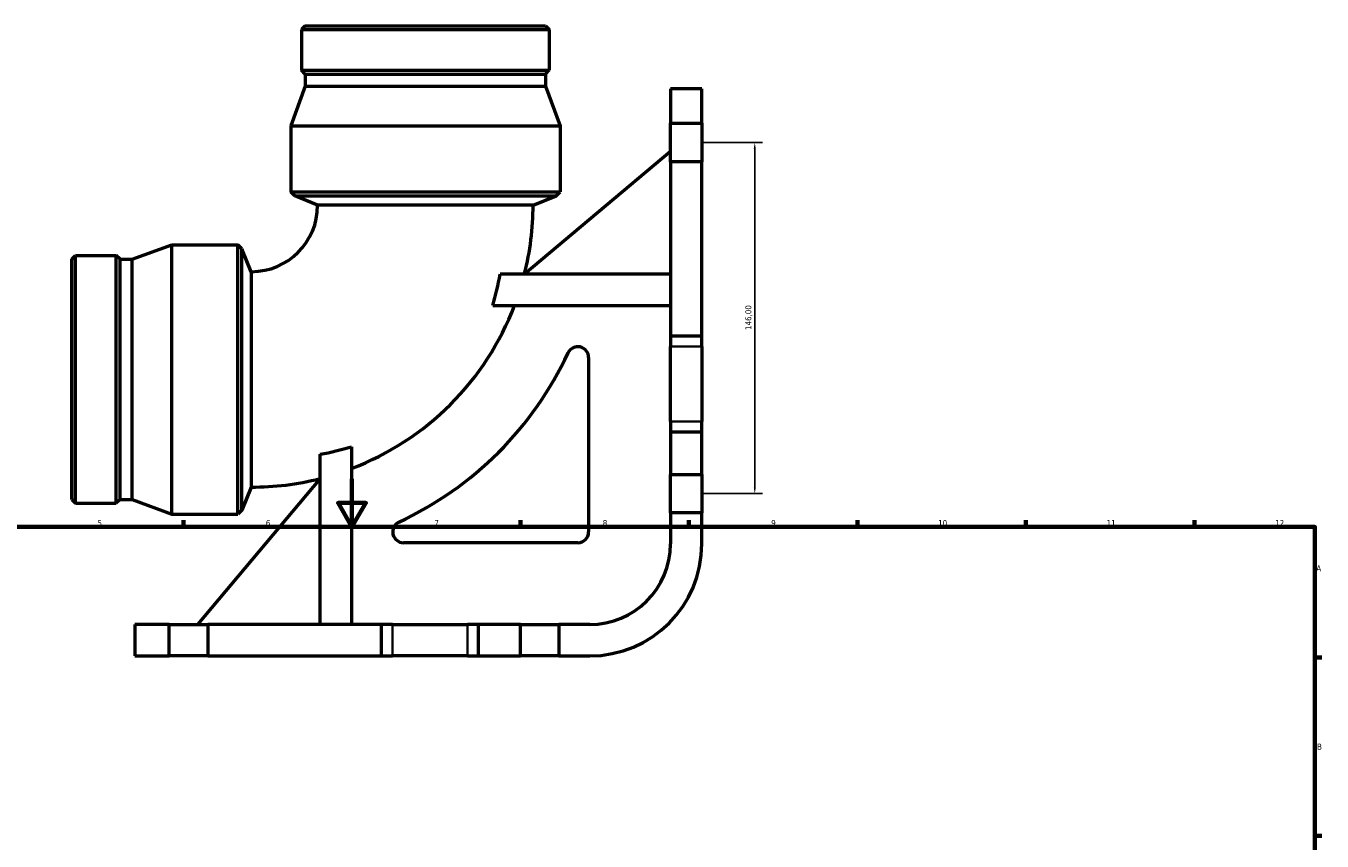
# Model space of a CAD drawing. Header units: millimetres. Extents: x -101 to 956, y -280 to 1167.
# Tile 7 of 8: x 285 to 824, y 443 to 782. Entities that reach past the tile are written whole.
import ezdxf

# ---------------------------------------------------------------- set-up
doc = ezdxf.new("R2010")
doc.units = ezdxf.units.MM
for name, color, linetype, lineweight in [('Border (ISO)', 7, 'Continuous', 70), ('Dimension (ISO)', 7, 'Continuous', 25), ('Visible (ISO)', 7, 'Continuous', 50), ('Visible Narrow (ISO)', 7, 'Continuous', 35)]:
    doc.layers.add(name, color=color, linetype=linetype, lineweight=lineweight)
doc.styles.add('Note Text (ISO)', font='tahoma.ttf')
doc.dimstyles.new('Default (ISO)', dxfattribs={"dimtxt": 2.5, "dimasz": 2.5, "dimexe": 3.175, "dimexo": 0, "dimgap": 0.762, "dimtad": 1, "dimrnd": 1e-08, "dimzin": 0, "dimtxsty": 'Note Text (ISO)', "dimcen": 0.09, "dimdle": 10, "dimclrd": 256, "dimclre": 256, "dimclrt": 232, "dimazin": 0, "dimtfac": 1.40208, "dimtmove": 0, "dimatfit": 3, "dimfxl": 1, "dimtolj": 1, "dimtzin": 0, "dimlwd": -1, "dimlwe": -1, "dimarcsym": 0})

# ---------------------------------------------------------------- blocks, each defined once
blk = doc.blocks.new('Borders Default Border')
at = {"layer": 'Border (ISO)'}
for p, q in [((350.42, 574), (350.42, 576.9)), ((490.58, 574), (490.58, 576.9)), ((560.67, 574), (560.67, 576.9)), ((630.75, 574), (630.75, 576.9)), ((700.83, 574), (700.83, 576.9)), ((770.92, 574), (770.92, 576.9)), ((821, 519.75), (823.9, 519.75)), ((821, 445.5), (823.9, 445.5))]:
    blk.add_line(p, q, dxfattribs=at)
at = {"layer": 'Border (ISO)', "flags": 128}
for points in [[(420.5, 594), (420.5, 574), (414.73, 584), (426.27, 584), (420.5, 574)], [(20, 20), (20, 574), (821, 574), (821, 20), (20, 20)]]:
    blk.add_lwpolyline(points, dxfattribs=at)
at = {"layer": 'Border (ISO)', "color": 232, "true_color": 0xca0064, "char_height": 2.5, "attachment_point": 7, "style": 'Note Text (ISO)'}
for s, insert in [('5', (314.64, 574.35)), ('6', (384.66, 574.35)), ('7', (454.77, 574.4)), ('8', (524.81, 574.34)), ('9', (594.88, 574.35)), ('10', (664.29, 574.35)), ('11', (734.37, 574.4)), ('12', (804.46, 574.4)), ('A', (821.59, 555.62)), ('B', (821.89, 481.37))]:
    blk.add_mtext(s, dxfattribs=dict(at, insert=insert))
blk = doc.blocks.new('*D7')
at = {"layer": 'Defpoints', "color": 0, "transparency": 16777216}
for p in [(566.03, 733.88), (566.03, 587.88), (588.03, 587.88)]:
    blk.add_point(p, dxfattribs=at)
at = {"layer": 'Dimension (ISO)', "transparency": 16777216}
for p, q in [((566.03, 733.88), (591.21, 733.88)), ((588.03, 731.38), (588.03, 590.38)), ((566.03, 587.88), (591.21, 587.88))]:
    blk.add_line(p, q, dxfattribs=at)
for points in [[(587.61, 731.38), (588.45, 731.38), (588.03, 733.88)], [(587.61, 590.38), (588.45, 590.38), (588.03, 587.88)]]:
    blk.add_solid(points, dxfattribs=at)
at = {"layer": 'Dimension (ISO)', "color": 232, "true_color": 0xca0064, "transparency": 16777216, "insert": (584.1, 655.93), "char_height": 2.5, "attachment_point": 1, "rotation": 90, "style": 'Note Text (ISO)'}
blk.add_mtext('\\A1;146,00', dxfattribs=at)

msp = doc.modelspace()

# ---------------------------------------------------------------- linework, layer by layer
at = {"layer": 'Visible (ISO)'}
for p, q in [((401.0568, 782.3823), (399.5112, 780.8367)), ((401.0568, 782.3823), (501.0056, 782.3823)), ((501.0056, 782.3823), (502.5512, 780.8367)), ((399.5112, 780.8367), (502.5512, 780.8367)), ((399.5112, 780.8367), (399.5112, 763.9179)), ((502.5512, 780.8367), (502.5512, 763.9179)), ((399.5112, 763.9179), (502.5512, 763.9179)), ((401.0568, 762.3723), (399.5112, 763.9179)), ((401.0568, 762.3723), (501.0056, 762.3723)), ((401.0568, 762.3723), (401.0568, 757.3698)), ((501.0056, 762.3723), (502.5512, 763.9179)), ((501.0056, 762.3723), (501.0056, 757.3698)), ((401.0568, 757.3698), (395.0312, 740.8146)), ((401.0568, 757.3698), (501.0056, 757.3698)), ((501.0056, 757.3698), (507.0312, 740.8146)), ((566.0312, 756.2823), (552.9812, 756.2823)), ((552.9812, 756.2823), (552.9812, 741.8823)), ((566.0312, 741.8823), (566.0312, 756.2823)), ((395.0312, 740.8146), (507.0312, 740.8146)), ((395.0312, 740.8146), (395.0312, 713.3823)), ((507.0312, 740.8146), (507.0312, 713.3823)), ((552.9812, 725.8823), (552.9812, 741.8823)), ((552.9812, 741.8823), (566.0312, 741.8823)), ((566.0312, 741.8823), (566.0312, 725.8823)), ((552.9812, 730.1823), (492.1967, 679.178)), ((566.0312, 725.8823), (552.9812, 725.8823)), ((552.9812, 725.8823), (552.9812, 653.5671)), ((566.0312, 653.5671), (566.0312, 725.8823)), ((395.0312, 713.3823), (507.0312, 713.3823)), ((396.6714, 711.7421), (395.0312, 713.3823)), ((396.6714, 711.7421), (505.391, 711.7421)), ((406.2312, 707.7823), (396.6714, 711.7421)), ((495.8312, 707.7823), (505.391, 711.7421)), ((505.391, 711.7421), (507.0312, 713.3823)), ((495.8312, 707.7823), (406.2312, 707.7823)), ((329.0437, 685.3567), (345.5989, 691.3823)), ((345.5989, 579.3823), (345.5989, 691.3823)), ((345.5989, 691.3823), (373.0312, 691.3823)), ((373.0312, 579.3823), (373.0312, 691.3823)), ((374.6714, 689.7421), (373.0312, 691.3823)), ((304.0312, 685.3567), (305.5768, 686.9023)), ((304.0312, 585.4079), (304.0312, 685.3567)), ((305.5768, 583.8623), (305.5768, 686.9023)), ((305.5768, 686.9023), (322.4956, 686.9023)), ((322.4956, 583.8623), (322.4956, 686.9023)), ((324.0412, 685.3567), (322.4956, 686.9023)), ((324.0412, 585.4079), (324.0412, 685.3567)), ((324.0412, 685.3567), (329.0437, 685.3567)), ((329.0437, 585.4079), (329.0437, 685.3567)), ((374.6714, 581.0225), (374.6714, 689.7421)), ((378.6312, 680.1823), (374.6714, 689.7421)), ((378.6312, 680.1823), (378.6312, 590.5823)), ((552.9812, 679.178), (482.1795, 679.178)), ((479.0709, 666.128), (552.9812, 666.128)), ((552.9812, 653.5671), (552.9812, 649.0671)), ((552.9812, 653.5671), (566.0312, 653.5671)), ((566.0312, 649.0671), (566.0312, 653.5671)), ((552.9812, 617.8718), (552.9812, 649.0671)), ((566.0312, 649.0671), (566.0312, 617.8718)), ((518.9413, 644.4764), (518.9413, 571.9722)), ((552.9812, 617.8718), (552.9812, 613.3718)), ((566.0312, 613.3718), (566.0312, 617.8718)), ((566.0312, 613.3718), (552.9812, 613.3718)), ((552.9812, 613.3718), (552.9812, 595.8823)), ((566.0312, 595.8823), (566.0312, 613.3718)), ((407.2355, 533.4323), (407.2355, 604.234)), ((420.2855, 607.3427), (420.2855, 533.4323)), ((407.2355, 594.2169), (356.2312, 533.4323)), ((552.9812, 595.8823), (566.0312, 595.8823)), ((552.9812, 579.8823), (552.9812, 595.8823)), ((566.0312, 595.8823), (566.0312, 579.8823)), ((378.6312, 590.5823), (374.6714, 581.0225)), ((304.0312, 585.4079), (305.5768, 583.8623)), ((305.5768, 583.8623), (322.4956, 583.8623)), ((324.0412, 585.4079), (322.4956, 583.8623)), ((324.0412, 585.4079), (329.0437, 585.4079)), ((329.0437, 585.4079), (345.5989, 579.3823)), ((345.5989, 579.3823), (373.0312, 579.3823)), ((374.6714, 581.0225), (373.0312, 579.3823)), ((566.0312, 579.8823), (552.9812, 579.8823)), ((552.9812, 579.8823), (552.9812, 567.0323)), ((566.0312, 567.0323), (566.0312, 579.8823)), ((514.4413, 567.4722), (441.9371, 567.4722)), ((344.5312, 533.4323), (330.1312, 533.4323)), ((330.1312, 533.4323), (330.1312, 520.3823)), ((344.5312, 533.4323), (360.5312, 533.4323)), ((344.5312, 520.3823), (344.5312, 533.4323)), ((432.8464, 533.4323), (360.5312, 533.4323)), ((360.5312, 533.4323), (360.5312, 520.3823)), ((437.3464, 533.4323), (432.8464, 533.4323)), ((432.8464, 520.3823), (432.8464, 533.4323)), ((437.3464, 533.4323), (468.5417, 533.4323)), ((473.0417, 533.4323), (468.5417, 533.4323)), ((490.5312, 533.4323), (473.0417, 533.4323)), ((473.0417, 533.4323), (473.0417, 520.3823)), ((490.5312, 520.3823), (490.5312, 533.4323)), ((490.5312, 533.4323), (506.5312, 533.4323)), ((519.3812, 533.4323), (506.5312, 533.4323)), ((506.5312, 533.4323), (506.5312, 520.3823)), ((330.1312, 520.3823), (344.5312, 520.3823)), ((360.5312, 520.3823), (344.5312, 520.3823)), ((360.5312, 520.3823), (432.8464, 520.3823)), ((432.8464, 520.3823), (437.3464, 520.3823)), ((468.5417, 520.3823), (437.3464, 520.3823)), ((468.5417, 520.3823), (473.0417, 520.3823)), ((473.0417, 520.3823), (490.5312, 520.3823)), ((506.5312, 520.3823), (490.5312, 520.3823)), ((506.5312, 520.3823), (519.3812, 520.3823))]:
    msp.add_line(p, q, dxfattribs=at)
for centre, radius, start, end in [((378.6312, 707.7823), 27.6, 270, 0), ((378.6312, 707.7823), 117.2, 345.921884, 0), ((378.6312, 707.7823), 117.1124, 290.834993, 339.165007), ((514.4413, 644.4764), 4.5, 0, 155.008114), ((378.6312, 707.7823), 145.34, 294.991886, 335.008114), ((378.6312, 707.7823), 117.2, 270, 284.078116), ((441.9371, 571.9722), 4.5, 114.991886, 270), ((514.4413, 571.9722), 4.5, 270, 0), ((519.3812, 567.0323), 33.6, 270, 0), ((519.3812, 567.0323), 46.65, 270, 0)]:
    msp.add_arc(centre, radius, start, end, dxfattribs=at)
for points in [[(479.0709, 666.128), (480.2941, 670.3549), (481.3389, 674.7388), (482.1795, 679.178)], [(407.2355, 604.234), (411.6747, 605.0746), (416.0587, 606.1195), (420.2855, 607.3427)]]:
    msp.add_open_spline(points, degree=3, dxfattribs=at)
at = {"layer": 'Visible Narrow (ISO)'}
for p, q in [((553.6337, 649.0671), (565.3787, 649.0671)), ((565.3787, 617.8718), (553.6337, 617.8718)), ((437.3464, 521.0348), (437.3464, 532.7798)), ((468.5417, 532.7798), (468.5417, 521.0348))]:
    msp.add_line(p, q, dxfattribs=at)

# ---------------------------------------------------------------- block references
msp.add_blockref('Borders Default Border', (0, 0))

# ---------------------------------------------------------------- dimensions: what is measured, and where the dimension line sits
at = {"layer": 'Dimension (ISO)'}
dim = msp.add_linear_dim(base=(588.0312, 587.8823), p1=(566.0312, 733.8823), p2=(566.0312, 587.8823), angle=90, dimstyle='Default (ISO)', override={"dimdec": 2, "dimtp": 0, "dimtm": 0, "dimtdec": 2, "dimtofl": 0, "dimatfit": 1}, dxfattribs=at)
dim.commit()
dim.dimension.update_dxf_attribs({"geometry": '*D7', "text_midpoint": (588.0312, 660.8823), "dimtype": 160})

doc.saveas('drawing.dxf')
